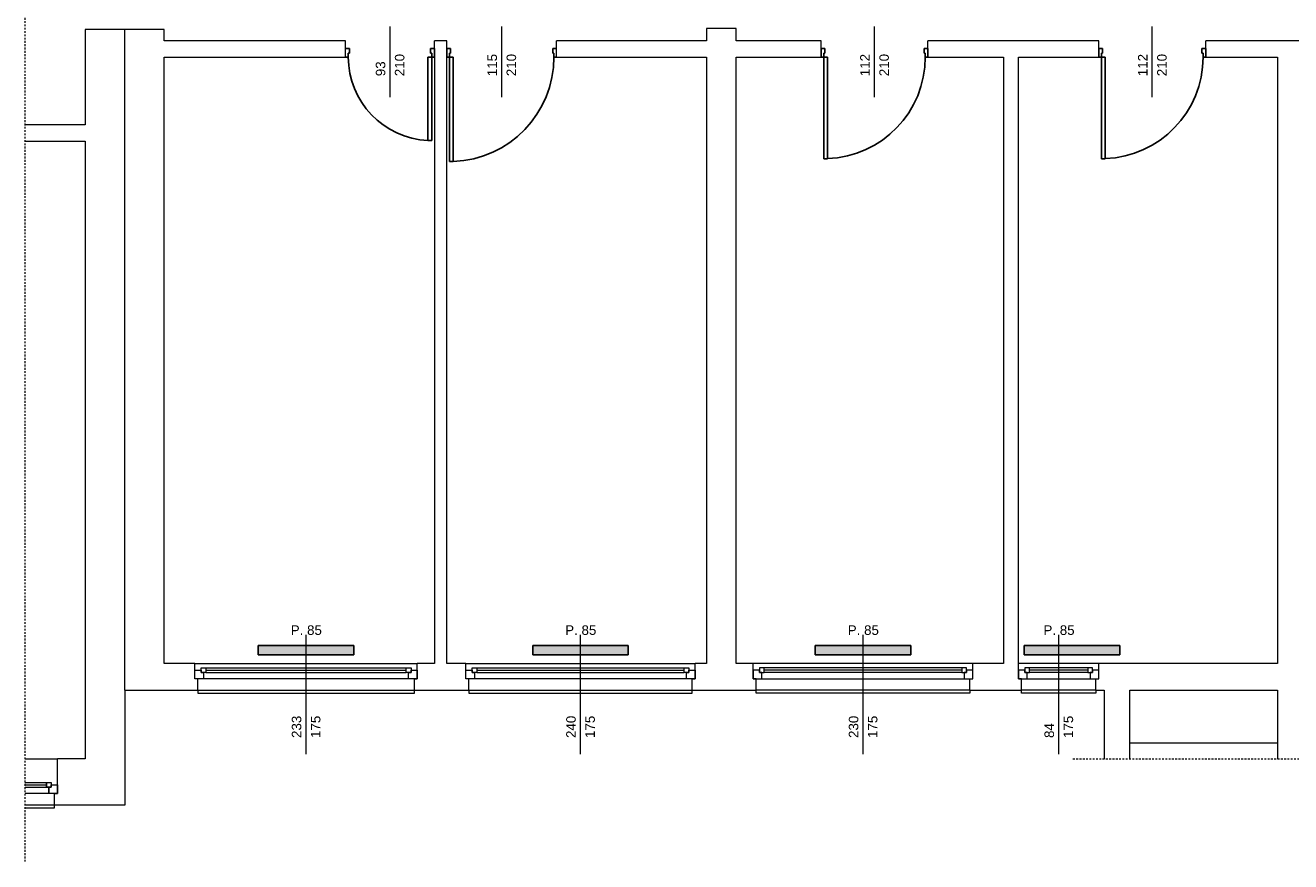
# Model space of a CAD drawing. Header units: millimetres. Extents: x 12683 to 90307, y 30842 to 62253.
# Tile 91 of 152: x 44485 to 45811, y 49765 to 50641. Entities that reach past the tile are written whole.
import ezdxf

# ---------------------------------------------------------------- set-up
doc = ezdxf.new("R2010")
doc.units = ezdxf.units.MM
doc.header["$LTSCALE"] = 0.6
doc.linetypes.add('CIEPLA', pattern=[5.7625, 3.175, -2.5875])
doc.layers.add('zzz_podklady_drzwi', color=252, linetype='Continuous')
doc.layers.add('zzz_podklady_grzejniki_ist', color=252, linetype='Continuous')
for name, color, linetype, lineweight in [('zzz_podklady_drzwi_opisy', 252, 'Continuous', 15), ('zzz_podklady_okna_opisy', 252, 'Continuous', 15), ('zzz_podklady_sciany', 252, 'Continuous', 15)]:
    doc.layers.add(name, color=color, linetype=linetype, lineweight=lineweight)
doc.styles.add('GENERATED_STYLE_1', font='ARIAL.TTF')

msp = doc.modelspace()

# ---------------------------------------------------------------- hatches: boundary and pattern name
at = {"layer": 'zzz_podklady_grzejniki_ist'}
for points in [[(44829.1, 49981.5), (44829.1, 49991.5), (44729.1, 49991.5), (44729.1, 49981.5)], [(45116.6, 49981.5), (45116.6, 49991.5), (45016.6, 49991.5), (45016.6, 49981.5)], [(45412.6, 49981.5), (45412.6, 49991.5), (45312.6, 49991.5), (45312.6, 49981.5)], [(45631.5, 49981.5), (45631.5, 49991.5), (45531.5, 49991.5), (45531.5, 49981.5)]]:
    msp.add_hatch(color=256, dxfattribs=at).paths.add_polyline_path(points, flags=0)

# ---------------------------------------------------------------- linework, layer by layer
at = {"layer": 'zzz_podklady_drzwi'}
for p, q in [((44820.6, 50616.5), (44824.6, 50616.5)), ((44824.6, 50611.5), (44823.4, 50611.5)), ((44823.4, 50611.5), (44823.4, 50607.5)), ((44824.6, 50616.5), (44824.6, 50611.5)), ((44909.6, 50611.5), (44909.6, 50616.5)), ((44909.6, 50616.5), (44913.6, 50616.5)), ((44910.8, 50611.5), (44909.6, 50611.5)), ((44910.8, 50607.5), (44910.8, 50611.5)), ((44930.6, 50616.5), (44926.6, 50616.5)), ((44929.4, 50607.5), (44929.4, 50611.5)), ((44929.4, 50611.5), (44930.6, 50611.5)), ((44930.6, 50611.5), (44930.6, 50616.5)), ((45041.6, 50616.5), (45037.6, 50616.5)), ((45037.6, 50616.5), (45037.6, 50611.5)), ((45037.6, 50611.5), (45038.8, 50611.5)), ((45038.8, 50611.5), (45038.8, 50607.5)), ((45318.6, 50607.5), (45318.6, 50616.5)), ((45322.6, 50616.5), (45318.6, 50616.5)), ((45318.6, 50616.5), (45318.6, 50607.5)), ((45318.6, 50607.5), (45318.6, 50616.5)), ((45321.4, 50607.5), (45321.4, 50611.5)), ((45321.4, 50611.5), (45322.6, 50611.5)), ((45322.6, 50611.5), (45322.6, 50616.5)), ((45430.6, 50616.5), (45426.6, 50616.5)), ((45426.6, 50616.5), (45426.6, 50611.5)), ((45426.6, 50611.5), (45427.8, 50611.5)), ((45427.8, 50611.5), (45427.8, 50607.5)), ((45430.6, 50607.5), (45430.6, 50616.5)), ((45430.6, 50607.5), (45430.6, 50616.5)), ((45430.6, 50607.5), (45430.6, 50616.5)), ((45609.6, 50607.5), (45609.6, 50616.5)), ((45613.6, 50616.5), (45609.6, 50616.5)), ((45609.6, 50616.5), (45609.6, 50607.5)), ((45609.6, 50607.5), (45609.6, 50616.5)), ((45612.4, 50607.5), (45612.4, 50611.5)), ((45612.4, 50611.5), (45613.6, 50611.5)), ((45613.6, 50611.5), (45613.6, 50616.5)), ((45721.6, 50616.5), (45717.6, 50616.5)), ((45717.6, 50616.5), (45717.6, 50611.5)), ((45717.6, 50611.5), (45718.8, 50611.5)), ((45718.8, 50611.5), (45718.8, 50607.5)), ((45721.6, 50607.5), (45721.6, 50616.5)), ((45721.6, 50607.5), (45721.6, 50616.5)), ((45721.6, 50607.5), (45721.6, 50616.5)), ((44823.4, 50607.5), (44820.6, 50607.5)), ((44906.8, 50520.1), (44906.8, 50607.5)), ((44906.8, 50607.5), (44910.8, 50607.5)), ((44913.6, 50607.5), (44910.8, 50607.5)), ((44910.8, 50607.5), (44910.8, 50520.1)), ((44926.6, 50607.5), (44929.4, 50607.5)), ((44929.4, 50607.5), (44929.4, 50498.1)), ((44933.4, 50607.5), (44929.4, 50607.5)), ((44933.4, 50498.1), (44933.4, 50607.5)), ((45038.8, 50607.5), (45041.6, 50607.5)), ((45318.6, 50607.5), (45321.4, 50607.5)), ((45321.4, 50607.5), (45321.4, 50501.1)), ((45325.4, 50607.5), (45321.4, 50607.5)), ((45325.4, 50501.1), (45325.4, 50607.5)), ((45427.8, 50607.5), (45430.6, 50607.5)), ((45609.6, 50607.5), (45612.4, 50607.5)), ((45612.4, 50607.5), (45612.4, 50501.1)), ((45616.4, 50607.5), (45612.4, 50607.5)), ((45616.4, 50501.1), (45616.4, 50607.5)), ((45718.8, 50607.5), (45721.6, 50607.5)), ((44910.8, 50520.1), (44906.8, 50520.1)), ((44929.4, 50498.1), (44933.4, 50498.1)), ((45321.4, 50501.1), (45325.4, 50501.1)), ((45612.4, 50501.1), (45616.4, 50501.1))]:
    msp.add_line(p, q, dxfattribs=at)
for centre, radius, start, end in [((44910.8, 50607.5), 87.4, 180, 267.3769), ((44929.4, 50607.5), 109.4, 272.0954, 0), ((45321.4, 50607.5), 106.4, 272.1545, 0), ((45612.4, 50607.5), 106.4, 272.1545, 0)]:
    msp.add_arc(centre, radius, start, end, dxfattribs=at)
at = {"layer": 'zzz_podklady_drzwi_opisy'}
for p, q in [((44867.1, 50565.4), (44867.1, 50639.5)), ((44984.1, 50565.4), (44984.1, 50639.5)), ((45374.6, 50565.4), (45374.6, 50639.5)), ((45665.6, 50565.4), (45665.6, 50639.5))]:
    msp.add_line(p, q, dxfattribs=at)
at = {"layer": 'zzz_podklady_grzejniki_ist'}
for p, q in [((44729.1, 49981.5), (44729.1, 49991.5)), ((44729.1, 49991.5), (44829.1, 49991.5)), ((44829.1, 49991.5), (44829.1, 49981.5)), ((45016.6, 49981.5), (45016.6, 49991.5)), ((45016.6, 49991.5), (45116.6, 49991.5)), ((45116.6, 49991.5), (45116.6, 49981.5)), ((45312.6, 49981.5), (45312.6, 49991.5)), ((45312.6, 49991.5), (45412.6, 49991.5)), ((45412.6, 49991.5), (45412.6, 49981.5)), ((45531.5, 49981.5), (45531.5, 49991.5)), ((45531.5, 49991.5), (45631.5, 49991.5)), ((45631.5, 49991.5), (45631.5, 49981.5)), ((44729.1, 49981.5), (44829.1, 49981.5)), ((45016.6, 49981.5), (45116.6, 49981.5)), ((45312.6, 49981.5), (45412.6, 49981.5)), ((45531.5, 49981.5), (45631.5, 49981.5))]:
    msp.add_line(p, q, dxfattribs=at)
at = {"layer": 'zzz_podklady_sciany', "linetype": 'CIEPLA'}
for p, q in [((44485, 49765), (44485, 52847.6)), ((45582.5, 49872.8), (45863.8, 49872.8))]:
    msp.add_line(p, q, dxfattribs=at)
at = {"layer": 'zzz_podklady_sciany'}
for p, q in [((44547.6, 50636.5), (44547.6, 50536.5)), ((44630.6, 50636.5), (44547.6, 50636.5)), ((44589.1, 50636.5), (44589.1, 49944.5)), ((44630.6, 50624.5), (44630.6, 50636.5)), ((45229.6, 50637.5), (45198.6, 50637.5)), ((45198.6, 50637.5), (45198.6, 50624.5)), ((45229.6, 50624.5), (45229.6, 50637.5)), ((44820.6, 50624.5), (44630.6, 50624.5)), ((44820.6, 50616.5), (44820.6, 50624.5)), ((44913.6, 50616.5), (44913.6, 50624.5)), ((44926.6, 50624.5), (44913.6, 50624.5)), ((44926.6, 50616.5), (44926.6, 50624.5)), ((45041.6, 50616.5), (45041.6, 50624.5)), ((45198.6, 50624.5), (45041.6, 50624.5)), ((45318.6, 50624.5), (45229.6, 50624.5)), ((45318.6, 50607.5), (45318.6, 50624.5)), ((45430.6, 50607.5), (45430.6, 50624.5)), ((45609.6, 50624.5), (45430.6, 50624.5)), ((45609.6, 50607.5), (45609.6, 50624.5)), ((45721.6, 50607.5), (45721.6, 50624.5)), ((45861.6, 50624.5), (45721.6, 50624.5)), ((44820.6, 50607.5), (44820.6, 50616.5)), ((44820.6, 50607.5), (44820.6, 50616.5)), ((44820.6, 50607.5), (44820.6, 50616.5)), ((44913.6, 50607.5), (44913.6, 50616.5)), ((44913.6, 50616.5), (44913.6, 50607.5)), ((44913.6, 50607.5), (44913.6, 50616.5)), ((44926.6, 50607.5), (44926.6, 50616.5)), ((44926.6, 50616.5), (44926.6, 50607.5)), ((44926.6, 50607.5), (44926.6, 50616.5)), ((45041.6, 50607.5), (45041.6, 50616.5)), ((45041.6, 50607.5), (45041.6, 50616.5)), ((45041.6, 50607.5), (45041.6, 50616.5)), ((44630.6, 50607.5), (44820.6, 50607.5)), ((44630.6, 49972.5), (44630.6, 50607.5)), ((44913.6, 50607.5), (44913.6, 49972.5)), ((44926.6, 49972.5), (44926.6, 50607.5)), ((45041.6, 50607.5), (45198.6, 50607.5)), ((45198.6, 50607.5), (45198.6, 49972.5)), ((45229.6, 50607.5), (45318.6, 50607.5)), ((45229.6, 49972.5), (45229.6, 50607.5)), ((45430.6, 50607.5), (45509.6, 50607.5)), ((45509.6, 50607.5), (45509.6, 49972.5)), ((45525.6, 50607.5), (45609.6, 50607.5)), ((45525.6, 49972.5), (45525.6, 50607.5)), ((45721.6, 50607.5), (45796.6, 50607.5)), ((45796.6, 50607.5), (45796.6, 49972.5)), ((44547.6, 50536.5), (44485, 50536.5)), ((44485, 50519.5), (44547.6, 50519.5)), ((44547.6, 50519.5), (44547.6, 49972.5)), ((44547.6, 49972.5), (44547.6, 49872.5)), ((44662.6, 49972.5), (44630.6, 49972.5)), ((44662.6, 49965.5), (44662.6, 49972.5)), ((44662.6, 49972.5), (44895.6, 49972.5)), ((44662.6, 49972.5), (44895.6, 49972.5)), ((44662.6, 49956.5), (44662.6, 49965.5)), ((44662.6, 49956.5), (44662.6, 49965.5)), ((44662.6, 49956.5), (44662.6, 49965.5)), ((44895.6, 49965.5), (44895.6, 49972.5)), ((44913.6, 49972.5), (44895.6, 49972.5)), ((44895.6, 49956.5), (44895.6, 49965.5)), ((44895.6, 49965.5), (44895.6, 49956.5)), ((44895.6, 49956.5), (44895.6, 49965.5)), ((44946.6, 49972.5), (44926.6, 49972.5)), ((44946.6, 49965.5), (44946.6, 49972.5)), ((44946.6, 49972.5), (45186.6, 49972.5)), ((44946.6, 49972.5), (45186.6, 49972.5)), ((44946.6, 49956.5), (44946.6, 49965.5)), ((44946.6, 49956.5), (44946.6, 49965.5)), ((44946.6, 49956.5), (44946.6, 49965.5)), ((45186.6, 49965.5), (45186.6, 49972.5)), ((45198.6, 49972.5), (45186.6, 49972.5)), ((45186.6, 49956.5), (45186.6, 49965.5)), ((45186.6, 49965.5), (45186.6, 49956.5)), ((45186.6, 49956.5), (45186.6, 49965.5)), ((45247.6, 49972.5), (45229.6, 49972.5)), ((45247.6, 49965.5), (45247.6, 49972.5)), ((45477.6, 49972.5), (45247.6, 49972.5)), ((45477.6, 49972.5), (45247.6, 49972.5)), ((45247.6, 49956.5), (45247.6, 49965.5)), ((45247.6, 49965.5), (45247.6, 49956.5)), ((45247.6, 49956.5), (45247.6, 49965.5)), ((45477.6, 49965.5), (45477.6, 49972.5)), ((45509.6, 49972.5), (45477.6, 49972.5)), ((45477.6, 49956.5), (45477.6, 49965.5)), ((45477.6, 49956.5), (45477.6, 49965.5)), ((45477.6, 49956.5), (45477.6, 49965.5)), ((45525.6, 49965.5), (45525.6, 49972.5)), ((45609.6, 49972.5), (45525.6, 49972.5)), ((45609.6, 49972.5), (45525.6, 49972.5)), ((45525.6, 49956.5), (45525.6, 49965.5)), ((45525.6, 49965.5), (45525.6, 49956.5)), ((45525.6, 49956.5), (45525.6, 49965.5)), ((45609.6, 49965.5), (45609.6, 49972.5)), ((45796.6, 49972.5), (45609.6, 49972.5)), ((45609.6, 49956.5), (45609.6, 49965.5)), ((45609.6, 49956.5), (45609.6, 49965.5)), ((45609.6, 49956.5), (45609.6, 49965.5)), ((44665.6, 49956.5), (44662.6, 49956.5)), ((44665.6, 49944.5), (44665.6, 49956.5)), ((44892.6, 49944.5), (44892.6, 49956.5)), ((44892.6, 49956.5), (44895.6, 49956.5)), ((44949.6, 49956.5), (44946.6, 49956.5)), ((44949.6, 49944.5), (44949.6, 49956.5)), ((45183.6, 49944.5), (45183.6, 49956.5)), ((45183.6, 49956.5), (45186.6, 49956.5)), ((45250.6, 49956.5), (45247.6, 49956.5)), ((45250.6, 49944.5), (45250.6, 49956.5)), ((45474.6, 49944.5), (45474.6, 49956.5)), ((45474.6, 49956.5), (45477.6, 49956.5)), ((45528.6, 49956.5), (45525.6, 49956.5)), ((45528.6, 49944.5), (45528.6, 49956.5)), ((45606.6, 49944.5), (45606.6, 49956.5)), ((45606.6, 49956.5), (45609.6, 49956.5)), ((44589.6, 49824.5), (44589.6, 49944.5)), ((44589.6, 49944.5), (44665.6, 49944.5)), ((44665.6, 49944.5), (44892.6, 49944.5)), ((44665.6, 49944.5), (44665.6, 49941.5)), ((44665.6, 49941.5), (44892.6, 49941.5)), ((44892.6, 49944.5), (44949.6, 49944.5)), ((44892.6, 49941.5), (44892.6, 49944.5)), ((44949.6, 49944.5), (45183.6, 49944.5)), ((44949.6, 49944.5), (44949.6, 49941.5)), ((44949.6, 49941.5), (45183.6, 49941.5)), ((45183.6, 49944.5), (45250.6, 49944.5)), ((45183.6, 49941.5), (45183.6, 49944.5)), ((45474.6, 49944.5), (45250.6, 49944.5)), ((45250.6, 49941.5), (45250.6, 49944.5)), ((45474.6, 49941.5), (45250.6, 49941.5)), ((45474.6, 49944.5), (45528.6, 49944.5)), ((45474.6, 49944.5), (45474.6, 49941.5)), ((45606.6, 49944.5), (45528.6, 49944.5)), ((45528.6, 49941.5), (45528.6, 49944.5)), ((45606.6, 49941.5), (45528.6, 49941.5)), ((45606.6, 49944.5), (45615.1, 49944.5)), ((45606.6, 49944.5), (45606.6, 49941.5)), ((45615.1, 49944.5), (45615.1, 49872.8)), ((45642.1, 49872.8), (45642.1, 49944.5)), ((45642.1, 49944.5), (45796.6, 49944.5)), ((45796.6, 49944.5), (45796.6, 49872.8)), ((45796.6, 49889.1), (45642.1, 49889.1)), ((44485, 49872.5), (44518.6, 49872.5)), ((44485, 49872.5), (44518.6, 49872.5)), ((44518.6, 49845.5), (44518.6, 49872.5)), ((44547.6, 49872.5), (44518.6, 49872.5)), ((44485, 49848), (44507.1, 49848)), ((44485, 49848), (44507.1, 49848)), ((44485, 49848), (44507.1, 49848)), ((44485, 49845.5), (44507.1, 49845.5)), ((44485, 49843), (44507.1, 49843)), ((44507.1, 49843), (44507.1, 49848)), ((44507.1, 49848), (44512.1, 49848)), ((44507.1, 49848), (44507.1, 49843)), ((44512.1, 49843), (44507.1, 49843)), ((44507.1, 49843), (44509.6, 49843)), ((44509.6, 49836.5), (44509.6, 49843)), ((44509.6, 49843), (44512.1, 49843)), ((44509.6, 49843), (44509.6, 49836.5)), ((44512.1, 49848), (44512.1, 49843)), ((44512.1, 49843), (44512.1, 49845.5)), ((44512.1, 49845.5), (44518.6, 49845.5)), ((44518.6, 49836.5), (44518.6, 49845.5)), ((44518.6, 49845.5), (44518.6, 49836.5)), ((44518.6, 49836.5), (44518.6, 49845.5)), ((44509.6, 49836.5), (44485, 49836.5)), ((44509.6, 49836.5), (44485, 49836.5)), ((44518.6, 49836.5), (44509.6, 49836.5)), ((44515.6, 49824.5), (44515.6, 49836.5)), ((44515.6, 49836.5), (44518.6, 49836.5)), ((44515.6, 49836.5), (44518.6, 49836.5)), ((44485, 49824.5), (44515.6, 49824.5)), ((44485, 49821.5), (44515.6, 49821.5)), ((44515.6, 49824.5), (44589.6, 49824.5)), ((44515.6, 49821.5), (44515.6, 49824.5))]:
    msp.add_line(p, q, dxfattribs=at)

# ---------------------------------------------------------------- texts
at = {"layer": 'zzz_podklady_drzwi_opisy', "char_height": 10, "attachment_point": 7, "rotation": 90, "style": 'GENERATED_STYLE_1'}
for s, insert in [('{210}', (44882.3, 50587.5)), ('{210}', (44999.3, 50587.5)), ('{112}', (45369.6, 50587.5)), ('{210}', (45389.8, 50587.5)), ('{112}', (45660.6, 50587.5)), ('{210}', (45680.8, 50587.5)), ('{93}', (44862.3, 50587.5)), ('{115}', (44979.3, 50587.5))]:
    msp.add_mtext(s, dxfattribs=dict(at, insert=insert))
at = {"layer": 'zzz_podklady_okna_opisy', "char_height": 10, "attachment_point": 7, "style": 'GENERATED_STYLE_1'}
for insert in [(44763.1, 50002.3), (45050.6, 50002.3), (45346.6, 50002.3), (45551.6, 50002.3)]:
    msp.add_mtext('{P. 85}', dxfattribs=dict(at, insert=insert))
at = {"layer": 'zzz_podklady_okna_opisy', "char_height": 10, "attachment_point": 7, "rotation": 90, "style": 'GENERATED_STYLE_1'}
for s, insert in [('{233}', (44774.3, 49894.5)), ('{175}', (44794.3, 49894.5)), ('{240}', (45061.8, 49894.5)), ('{175}', (45081.8, 49894.5)), ('{230}', (45357.8, 49894.5)), ('{175}', (45377.8, 49894.5)), ('{84}', (45562.8, 49894.5)), ('{175}', (45582.8, 49894.5))]:
    msp.add_mtext(s, dxfattribs=dict(at, insert=insert))

# ---------------------------------------------------------------- next in the draw order: wipeouts: each hides what was drawn before it
at = {"ltscale": 8518.601926}
msp.add_wipeout([(44884.1, 49968), (44884.1, 49963), (44886.6, 49963), (44886.6, 49956.5), (44671.6, 49956.5), (44671.6, 49963), (44674.1, 49963), (44674.1, 49968)], dxfattribs=at).dxf.layer = 'zzz_podklady_sciany'
at = {"ltscale": 8797.942857}
msp.add_wipeout([(45175.1, 49968), (45175.1, 49963), (45177.6, 49963), (45177.6, 49956.5), (44955.6, 49956.5), (44955.6, 49963), (44958.1, 49963), (44958.1, 49968)], dxfattribs=at).dxf.layer = 'zzz_podklady_sciany'
at = {"ltscale": 8398.897882}
msp.add_wipeout([(45259.1, 49968), (45259.1, 49963), (45256.6, 49963), (45256.6, 49956.5), (45468.6, 49956.5), (45468.6, 49963), (45466.1, 49963), (45466.1, 49968)], dxfattribs=at).dxf.layer = 'zzz_podklady_sciany'
at = {"ltscale": 2606.649777}
msp.add_wipeout([(45537.1, 49968), (45537.1, 49963), (45534.6, 49963), (45534.6, 49956.5), (45600.6, 49956.5), (45600.6, 49963), (45598.1, 49963), (45598.1, 49968)], dxfattribs=at).dxf.layer = 'zzz_podklady_sciany'

# ---------------------------------------------------------------- next in the draw order: linework, layer by layer
at = {"layer": 'zzz_podklady_okna_opisy'}
for p, q in [((44779.1, 49877.4), (44779.1, 50002.5)), ((45066.6, 49877.4), (45066.6, 50002.5)), ((45362.6, 49877.4), (45362.6, 50002.5)), ((45567.6, 49877.4), (45567.6, 50002.5))]:
    msp.add_line(p, q, dxfattribs=at)
at = {"layer": 'zzz_podklady_sciany'}
for p, q in [((44662.6, 49965.5), (44669.1, 49965.5)), ((44669.1, 49968), (44674.1, 49968)), ((44669.1, 49963), (44669.1, 49968)), ((44669.1, 49965.5), (44669.1, 49963)), ((44669.1, 49963), (44671.6, 49963)), ((44674.1, 49963), (44669.1, 49963)), ((44671.6, 49963), (44671.6, 49956.5)), ((44674.1, 49968), (44884.1, 49968)), ((44674.1, 49968), (44884.1, 49968)), ((44674.1, 49968), (44674.1, 49963)), ((44674.1, 49965.5), (44884.1, 49965.5)), ((44674.1, 49963), (44884.1, 49963)), ((44884.1, 49963), (44884.1, 49968)), ((44884.1, 49968), (44889.1, 49968)), ((44889.1, 49963), (44884.1, 49963)), ((44886.6, 49956.5), (44886.6, 49963)), ((44886.6, 49963), (44889.1, 49963)), ((44889.1, 49968), (44889.1, 49963)), ((44889.1, 49963), (44889.1, 49965.5)), ((44889.1, 49965.5), (44895.6, 49965.5)), ((44946.6, 49965.5), (44953.1, 49965.5)), ((44953.1, 49968), (44958.1, 49968)), ((44953.1, 49963), (44953.1, 49968)), ((44953.1, 49965.5), (44953.1, 49963)), ((44953.1, 49963), (44955.6, 49963)), ((44958.1, 49963), (44953.1, 49963)), ((44955.6, 49963), (44955.6, 49956.5)), ((44958.1, 49968), (45175.1, 49968)), ((44958.1, 49968), (45175.1, 49968)), ((44958.1, 49968), (44958.1, 49963)), ((44958.1, 49965.5), (45175.1, 49965.5)), ((44958.1, 49963), (45175.1, 49963)), ((45175.1, 49963), (45175.1, 49968)), ((45175.1, 49968), (45180.1, 49968)), ((45180.1, 49963), (45175.1, 49963)), ((45177.6, 49956.5), (45177.6, 49963)), ((45177.6, 49963), (45180.1, 49963)), ((45180.1, 49968), (45180.1, 49963)), ((45180.1, 49963), (45180.1, 49965.5)), ((45180.1, 49965.5), (45186.6, 49965.5)), ((45254.1, 49965.5), (45247.6, 49965.5)), ((45259.1, 49968), (45254.1, 49968)), ((45254.1, 49968), (45254.1, 49963)), ((45254.1, 49963), (45254.1, 49965.5)), ((45256.6, 49963), (45254.1, 49963)), ((45254.1, 49963), (45259.1, 49963)), ((45256.6, 49956.5), (45256.6, 49963)), ((45466.1, 49968), (45259.1, 49968)), ((45466.1, 49968), (45259.1, 49968)), ((45259.1, 49963), (45259.1, 49968)), ((45466.1, 49965.5), (45259.1, 49965.5)), ((45466.1, 49963), (45259.1, 49963)), ((45471.1, 49968), (45466.1, 49968)), ((45466.1, 49968), (45466.1, 49963)), ((45466.1, 49963), (45471.1, 49963)), ((45471.1, 49963), (45468.6, 49963)), ((45468.6, 49963), (45468.6, 49956.5)), ((45471.1, 49963), (45471.1, 49968)), ((45477.6, 49965.5), (45471.1, 49965.5)), ((45471.1, 49965.5), (45471.1, 49963)), ((45532.1, 49965.5), (45525.6, 49965.5)), ((45537.1, 49968), (45532.1, 49968)), ((45532.1, 49968), (45532.1, 49963)), ((45532.1, 49963), (45532.1, 49965.5)), ((45534.6, 49963), (45532.1, 49963)), ((45532.1, 49963), (45537.1, 49963)), ((45534.6, 49956.5), (45534.6, 49963)), ((45598.1, 49968), (45537.1, 49968)), ((45598.1, 49968), (45537.1, 49968)), ((45537.1, 49963), (45537.1, 49968)), ((45598.1, 49965.5), (45537.1, 49965.5)), ((45598.1, 49963), (45537.1, 49963)), ((45603.1, 49968), (45598.1, 49968)), ((45598.1, 49968), (45598.1, 49963)), ((45598.1, 49963), (45603.1, 49963)), ((45603.1, 49963), (45600.6, 49963)), ((45600.6, 49963), (45600.6, 49956.5)), ((45603.1, 49963), (45603.1, 49968)), ((45609.6, 49965.5), (45603.1, 49965.5)), ((45603.1, 49965.5), (45603.1, 49963)), ((44671.6, 49956.5), (44662.6, 49956.5)), ((44665.6, 49956.5), (44662.6, 49956.5)), ((44886.6, 49956.5), (44671.6, 49956.5)), ((44895.6, 49956.5), (44886.6, 49956.5)), ((44892.6, 49956.5), (44895.6, 49956.5)), ((44955.6, 49956.5), (44946.6, 49956.5)), ((44949.6, 49956.5), (44946.6, 49956.5)), ((45177.6, 49956.5), (44955.6, 49956.5)), ((45186.6, 49956.5), (45177.6, 49956.5)), ((45183.6, 49956.5), (45186.6, 49956.5)), ((45247.6, 49956.5), (45256.6, 49956.5)), ((45250.6, 49956.5), (45247.6, 49956.5)), ((45256.6, 49956.5), (45468.6, 49956.5)), ((45468.6, 49956.5), (45477.6, 49956.5)), ((45474.6, 49956.5), (45477.6, 49956.5)), ((45525.6, 49956.5), (45534.6, 49956.5)), ((45528.6, 49956.5), (45525.6, 49956.5)), ((45534.6, 49956.5), (45600.6, 49956.5)), ((45600.6, 49956.5), (45609.6, 49956.5)), ((45606.6, 49956.5), (45609.6, 49956.5))]:
    msp.add_line(p, q, dxfattribs=at)

doc.saveas('drawing.dxf')
